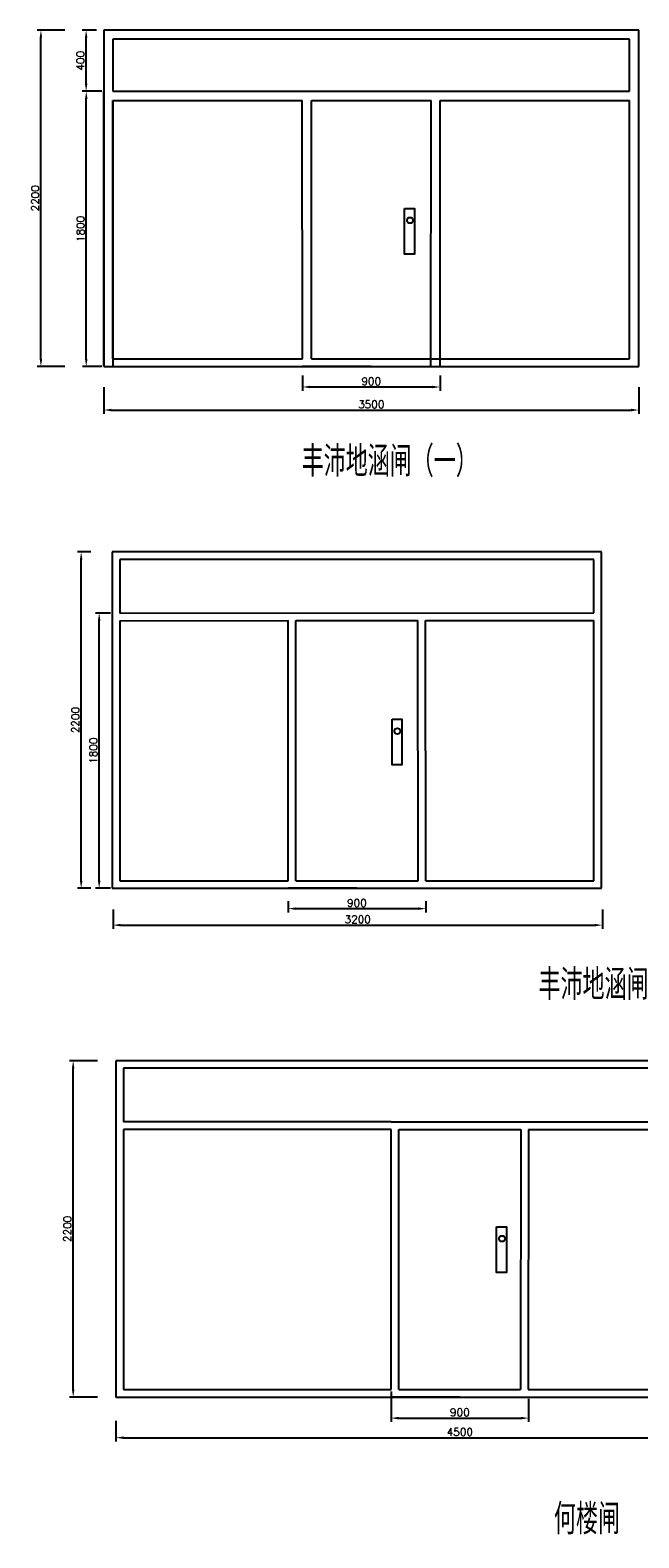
# Model space of a CAD drawing. Header units: millimetres. Extents: x -331 to 9571, y -7157 to 2703.
# Tile 1 of 2: x -331 to 3651, y -7157 to 2703. Entities that reach past the tile are written whole.
import ezdxf

# ---------------------------------------------------------------- set-up
doc = ezdxf.new("R2010")
doc.units = ezdxf.units.MM
doc.styles.get("Standard").update_dxf_attribs({"font": 'txt', "bigfont": 'gbcbig.shx'})
doc.dimstyles.new('ISO-25', dxfattribs={"dimscale": 20, "dimtxt": 2.5, "dimasz": 2.5, "dimexe": 1.25, "dimexo": 0.625, "dimtad": 1, "dimtxsty": 'Standard', "dimcen": 2.5, "dimadec": 0, "dimazin": 0, "dimtfac": 1, "dimtmove": 0, "dimatfit": 3, "dimfxl": 0, "dimarcsym": 0})

# ---------------------------------------------------------------- blocks, each defined once
blk = doc.blocks.new('*D1')
at = {"color": 0, "lineweight": -2}
for p, q in [((150.2, 367.9), (150.2, 193.7)), ((3650.2, 367.9), (3650.2, 193.7)), ((200.2, 218.7), (3600.2, 218.7))]:
    blk.add_line(p, q, dxfattribs=at)
at = {"color": 0}
for points in [[(200.2, 227.1), (200.2, 210.4), (150.2, 218.7)], [(3600.2, 227.1), (3600.2, 210.4), (3650.2, 218.7)]]:
    blk.add_solid(points, dxfattribs=at)
at = {"layer": 'Defpoints', "color": 0}
for p in [(150.2, 380.4), (3650.2, 380.4), (3650.2, 218.7)]:
    blk.add_point(p, dxfattribs=at)
at = {"color": 0, "insert": (1900.2, 256.2), "char_height": 50, "attachment_point": 5}
blk.add_mtext('3500', dxfattribs=at)
blk = doc.blocks.new('*D2')
at = {"color": 0, "lineweight": -2}
for p, q in [((-104.5, 2703.2), (-285.7, 2703.2)), ((-260.7, 553.2), (-260.7, 2653.2)), ((-104.5, 503.2), (-285.7, 503.2))]:
    blk.add_line(p, q, dxfattribs=at)
at = {"color": 0}
for points in [[(-269, 2653.2), (-252.4, 2653.2), (-260.7, 2703.2)], [(-269, 553.2), (-252.4, 553.2), (-260.7, 503.2)]]:
    blk.add_solid(points, dxfattribs=at)
at = {"layer": 'Defpoints', "color": 0}
for p in [(-260.7, 2703.2), (-92, 2703.2), (-92, 503.2)]:
    blk.add_point(p, dxfattribs=at)
at = {"color": 0, "insert": (-298.2, 1603.2), "char_height": 50, "attachment_point": 5, "rotation": 90}
blk.add_mtext('2200', dxfattribs=at)
blk = doc.blocks.new('*D3')
at = {"color": 0, "lineweight": -2}
for p, q in [((102.8, 2703.2), (10.2, 2703.2)), ((35.2, 2353.2), (35.2, 2653.2)), ((102.8, 2303.2), (10.2, 2303.2))]:
    blk.add_line(p, q, dxfattribs=at)
at = {"color": 0}
for points in [[(26.9, 2653.2), (43.6, 2653.2), (35.2, 2703.2)], [(26.9, 2353.2), (43.6, 2353.2), (35.2, 2303.2)]]:
    blk.add_solid(points, dxfattribs=at)
at = {"layer": 'Defpoints', "color": 0}
for p in [(35.2, 2703.2), (115.3, 2703.2), (115.3, 2303.2)]:
    blk.add_point(p, dxfattribs=at)
at = {"color": 0, "insert": (-2.3, 2503.2), "char_height": 50, "attachment_point": 5, "rotation": 90}
blk.add_mtext('400', dxfattribs=at)
blk = doc.blocks.new('*D4')
at = {"color": 0, "lineweight": -2}
for p, q in [((1450.2, 444.1), (1450.2, 344.5)), ((2350.2, 444.1), (2350.2, 344.5)), ((1500.2, 369.5), (2300.2, 369.5))]:
    blk.add_line(p, q, dxfattribs=at)
at = {"color": 0}
for points in [[(1500.2, 377.8), (1500.2, 361.2), (1450.2, 369.5)], [(2300.2, 377.8), (2300.2, 361.2), (2350.2, 369.5)]]:
    blk.add_solid(points, dxfattribs=at)
at = {"layer": 'Defpoints', "color": 0}
for p in [(1450.2, 456.6), (2350.2, 456.6), (2350.2, 369.5)]:
    blk.add_point(p, dxfattribs=at)
at = {"color": 0, "insert": (1900.2, 407), "char_height": 50, "attachment_point": 5}
blk.add_mtext('900', dxfattribs=at)
blk = doc.blocks.new('*D13')
at = {"color": 0, "lineweight": -2}
for p, q in [((66.7, -709.3), (-22.3, -709.3)), ((2.7, -2859.3), (2.7, -759.3)), ((66.7, -2909.3), (-22.3, -2909.3))]:
    blk.add_line(p, q, dxfattribs=at)
at = {"color": 0}
for points in [[(-5.6, -759.3), (11.1, -759.3), (2.7, -709.3)], [(-5.6, -2859.3), (11.1, -2859.3), (2.7, -2909.3)]]:
    blk.add_solid(points, dxfattribs=at)
at = {"layer": 'Defpoints', "color": 0}
for p in [(2.7, -709.3), (79.2, -709.3), (79.2, -2909.3)]:
    blk.add_point(p, dxfattribs=at)
at = {"color": 0, "insert": (-34.8, -1809.3), "char_height": 50, "attachment_point": 5, "rotation": 90}
blk.add_mtext('2200', dxfattribs=at)
blk = doc.blocks.new('*D14')
at = {"color": 0, "lineweight": -2}
for p, q in [((211.9, -3048.9), (211.9, -3174.9)), ((3411.9, -3048.9), (3411.9, -3174.9)), ((261.9, -3149.9), (3361.9, -3149.9))]:
    blk.add_line(p, q, dxfattribs=at)
at = {"color": 0}
for points in [[(261.9, -3141.6), (261.9, -3158.3), (211.9, -3149.9)], [(3361.9, -3141.6), (3361.9, -3158.3), (3411.9, -3149.9)]]:
    blk.add_solid(points, dxfattribs=at)
at = {"layer": 'Defpoints', "color": 0}
for p in [(211.9, -3036.4), (3411.9, -3036.4), (3411.9, -3149.9)]:
    blk.add_point(p, dxfattribs=at)
at = {"color": 0, "insert": (1811.9, -3112.4), "char_height": 50, "attachment_point": 5}
blk.add_mtext('3200', dxfattribs=at)
blk = doc.blocks.new('*D16')
at = {"color": 0, "lineweight": -2}
for p, q in [((1356.4, -2993.6), (1356.4, -3067.2)), ((1406.4, -3042.2), (2206.4, -3042.2)), ((2256.4, -2993.6), (2256.4, -3067.2))]:
    blk.add_line(p, q, dxfattribs=at)
at = {"color": 0}
for points in [[(1406.4, -3033.8), (1406.4, -3050.5), (1356.4, -3042.2)], [(2206.4, -3033.8), (2206.4, -3050.5), (2256.4, -3042.2)]]:
    blk.add_solid(points, dxfattribs=at)
at = {"layer": 'Defpoints', "color": 0}
for p in [(1356.4, -2981.1), (2256.4, -2981.1), (2256.4, -3042.2)]:
    blk.add_point(p, dxfattribs=at)
at = {"color": 0, "insert": (1806.4, -3004.7), "char_height": 50, "attachment_point": 5}
blk.add_mtext('900', dxfattribs=at)
blk = doc.blocks.new('*D17')
at = {"color": 0, "lineweight": -2}
for p, q in [((137.7, 2303.2), (11, 2303.2)), ((36, 553.2), (36, 2253.2)), ((137.7, 503.2), (11, 503.2))]:
    blk.add_line(p, q, dxfattribs=at)
at = {"color": 0}
for points in [[(27.7, 2253.2), (44.4, 2253.2), (36, 2303.2)], [(27.7, 553.2), (44.4, 553.2), (36, 503.2)]]:
    blk.add_solid(points, dxfattribs=at)
at = {"layer": 'Defpoints', "color": 0}
for p in [(36, 2303.2), (150.2, 2303.2), (150.2, 503.2)]:
    blk.add_point(p, dxfattribs=at)
at = {"color": 0, "insert": (-1.5, 1403.2), "char_height": 50, "attachment_point": 5, "rotation": 90}
blk.add_mtext('1800', dxfattribs=at)
blk = doc.blocks.new('*D18')
at = {"color": 0, "lineweight": -2}
for p, q in [((193.9, -1109.3), (95.5, -1109.3)), ((120.5, -2859.3), (120.5, -1159.3)), ((193.9, -2909.3), (95.5, -2909.3))]:
    blk.add_line(p, q, dxfattribs=at)
at = {"color": 0}
for points in [[(112.2, -1159.3), (128.8, -1159.3), (120.5, -1109.3)], [(112.2, -2859.3), (128.8, -2859.3), (120.5, -2909.3)]]:
    blk.add_solid(points, dxfattribs=at)
at = {"layer": 'Defpoints', "color": 0}
for p in [(120.5, -1109.3), (206.4, -1109.3), (206.4, -2909.3)]:
    blk.add_point(p, dxfattribs=at)
at = {"color": 0, "insert": (83, -2009.3), "char_height": 50, "attachment_point": 5, "rotation": 90}
blk.add_mtext('1800', dxfattribs=at)
blk = doc.blocks.new('*D24')
at = {"color": 0, "lineweight": -2}
for p, q in [((229.7, -6392.1), (229.7, -6527.1)), ((4729.7, -6392.1), (4729.7, -6527.1)), ((279.7, -6502.1), (4679.7, -6502.1))]:
    blk.add_line(p, q, dxfattribs=at)
at = {"color": 0}
for points in [[(279.7, -6493.8), (279.7, -6510.5), (229.7, -6502.1)], [(4679.7, -6493.8), (4679.7, -6510.5), (4729.7, -6502.1)]]:
    blk.add_solid(points, dxfattribs=at)
at = {"layer": 'Defpoints', "color": 0}
for p in [(229.7, -6379.6), (4729.7, -6379.6), (4729.7, -6502.1)]:
    blk.add_point(p, dxfattribs=at)
at = {"color": 0, "insert": (2479.7, -6464.6), "char_height": 50, "attachment_point": 5}
blk.add_mtext('4500', dxfattribs=at)
blk = doc.blocks.new('*D25')
at = {"color": 0, "lineweight": -2}
for p, q in [((109.8, -4036.6), (-74.5, -4036.6)), ((-49.5, -6186.6), (-49.5, -4086.6)), ((109.8, -6236.6), (-74.5, -6236.6))]:
    blk.add_line(p, q, dxfattribs=at)
at = {"color": 0}
for points in [[(-57.8, -4086.6), (-41.1, -4086.6), (-49.5, -4036.6)], [(-57.8, -6186.6), (-41.1, -6186.6), (-49.5, -6236.6)]]:
    blk.add_solid(points, dxfattribs=at)
at = {"layer": 'Defpoints', "color": 0}
for p in [(-49.5, -4036.6), (122.3, -4036.6), (122.3, -6236.6)]:
    blk.add_point(p, dxfattribs=at)
at = {"color": 0, "insert": (-87, -5136.6), "char_height": 50, "attachment_point": 5, "rotation": 90}
blk.add_mtext('2200', dxfattribs=at)
blk = doc.blocks.new('*D26')
at = {"color": 0, "lineweight": -2}
for p, q in [((2029.7, -6199.1), (2029.7, -6399.2)), ((2929.7, -6249.1), (2929.7, -6399.2)), ((2079.7, -6374.2), (2879.7, -6374.2))]:
    blk.add_line(p, q, dxfattribs=at)
at = {"color": 0}
for points in [[(2079.7, -6365.8), (2079.7, -6382.5), (2029.7, -6374.2)], [(2879.7, -6365.8), (2879.7, -6382.5), (2929.7, -6374.2)]]:
    blk.add_solid(points, dxfattribs=at)
at = {"layer": 'Defpoints', "color": 0}
for p in [(2029.7, -6186.6), (2929.7, -6236.6), (2929.7, -6374.2)]:
    blk.add_point(p, dxfattribs=at)
at = {"color": 0, "insert": (2479.7, -6336.7), "char_height": 50, "attachment_point": 5}
blk.add_mtext('900', dxfattribs=at)

msp = doc.modelspace()

# ---------------------------------------------------------------- linework, layer by layer
for p, q in [((3650.205, 2703.158), (150.205, 2703.158)), ((150.205, 2703.158), (150.205, 503.158)), ((3650.205, 503.158), (3650.205, 2703.158)), ((210.205, 2643.158), (210.205, 2303.165)), ((3590.205, 2643.158), (210.205, 2643.158)), ((3590.205, 2303.542), (3590.205, 2643.158)), ((150.205, 503.158), (150.205, 2303.158)), ((210.205, 2303.165), (3590.205, 2303.542)), ((1509.082, 2303.31), (1509.082, 2303.341)), ((210.205, 2243.165), (1449.119, 2243.303)), ((210.205, 553.158), (210.205, 2243.165)), ((210.205, 2243.165), (210.205, 503.158)), ((1450.174, 553.158), (1449.119, 2243.303)), ((1509.119, 2243.31), (2291.291, 2243.397)), ((1510.174, 553.158), (1509.119, 2243.31)), ((2290.205, 503.196), (2291.291, 2243.397)), ((2350.205, 503.158), (2351.291, 2243.404)), ((2351.291, 2243.404), (3590.205, 2243.542)), ((3590.205, 553.158), (3590.205, 2243.542)), ((3650.205, 2243.548), (3650.212, 2243.548)), ((150.205, 503.158), (3650.205, 503.158)), ((210.205, 553.158), (1450.174, 553.158)), ((1900.205, 503.158), (1450.205, 503.158)), ((1510.174, 553.158), (3590.205, 553.158)), ((3406.368, -709.329), (206.368, -709.329)), ((206.368, -709.329), (206.368, -2909.329)), ((256.368, -759.329), (256.368, -1109.329)), ((3356.368, -759.329), (256.368, -759.329)), ((256.368, -759.329), (256.368, -1109.329)), ((3356.368, -1106.787), (3356.368, -759.329)), ((3406.368, -2909.329), (3406.368, -709.329)), ((256.368, -1109.329), (3356.368, -1106.787)), ((256.368, -1159.329), (1356.068, -1158.428)), ((256.368, -1159.329), (256.368, -2859.329)), ((1356.359, -2859.329), (1356.068, -1158.428)), ((1406.068, -1158.419), (2204.546, -1157.743)), ((1406.359, -2859.329), (1406.068, -1158.419)), ((2206.316, -2859.329), (2204.546, -1157.743)), ((2254.546, -1157.691), (3356.368, -1156.787)), ((2256.316, -2859.329), (2254.546, -1157.691)), ((3356.368, -2859.329), (3356.368, -1156.787)), ((3406.368, -1156.746), (3406.409, -1156.746)), ((256.368, -2859.329), (1356.359, -2859.329)), ((1406.359, -2859.329), (2206.316, -2859.329)), ((2256.316, -2859.329), (3356.368, -2859.329)), ((206.368, -2909.329), (3406.368, -2909.329)), ((1806.368, -2909.329), (1356.368, -2909.329)), ((1356.368, -2909.329), (2256.368, -2909.329)), ((1806.368, -2909.329), (2256.368, -2909.329)), ((2206.368, -2909.381), (2206.368, -2909.329)), ((4729.71, -4036.556), (229.71, -4036.556)), ((229.71, -4036.556), (229.71, -6236.556)), ((279.71, -4086.556), (279.71, -4436.556)), ((4679.71, -4086.556), (279.71, -4086.556)), ((2029.71, -4436.556), (279.71, -4436.556)), ((2029.71, -4436.556), (2079.71, -4436.556)), ((2079.71, -4436.556), (2929.71, -4436.556)), ((2879.711, -4436.453), (2879.71, -4436.556)), ((2929.71, -4436.556), (4679.71, -4436.556)), ((2029.71, -4486.556), (279.71, -4486.556)), ((279.71, -4486.556), (279.71, -6186.556)), ((2029.71, -6186.556), (2029.71, -4486.556)), ((2079.71, -6186.556), (2079.71, -4486.556)), ((2079.71, -4486.556), (2879.608, -4486.556)), ((2879.608, -4486.556), (2876.131, -6186.556)), ((2929.608, -4486.556), (2926.131, -6186.556)), ((2929.608, -4486.556), (2929.71, -4486.556)), ((2929.71, -4486.556), (4679.71, -4486.556)), ((279.71, -6186.556), (2029.71, -6186.556)), ((2079.71, -6186.556), (2876.131, -6186.556)), ((2926.131, -6186.556), (4679.71, -6186.556)), ((229.71, -6236.556), (4729.71, -6236.556)), ((2479.71, -6236.556), (2029.71, -6236.556))]:
    msp.add_line(p, q)
for points in [[(2118.803, 1537.005), (2183.878, 1537.005), (2183.878, 1238.939), (2118.803, 1238.939)], [(2036.01, -1803.105), (2101.086, -1803.105), (2101.086, -2101.17), (2036.01, -2101.17)], [(2720.54, -5122.792), (2785.615, -5122.792), (2785.615, -5420.857), (2720.54, -5420.857)]]:
    msp.add_lwpolyline(points, close=True)
for centre in [(2153.885, 1459.244), (2071.093, -1880.865), (2755.622, -5200.552)]:
    msp.add_circle(centre, 19.261)

# ---------------------------------------------------------------- texts
at = {"char_height": 200, "width": 2917.20709, "attachment_point": 1}
for s, insert in [('丰沛地涵闸（一）', (1445.264, -17.204)), ('丰沛地涵闸（二）', (2994.569, -3439.154)), ('何楼闸', (3095.355, -6934.594))]:
    msp.add_mtext(s, dxfattribs=dict(at, insert=insert))

# ---------------------------------------------------------------- dimensions: what is measured, and where the dimension line sits
for base, p1, p2, picture, middle in [((-260.71, 2703.158), (-91.963, 503.158), (-91.963, 2703.158), '*D2', (-298.21, 1603.158)), ((35.221, 2703.158), (115.286, 2303.158), (115.286, 2703.158), '*D3', (-2.279, 2503.158)), ((36.037, 2303.158), (150.205, 503.158), (150.205, 2303.158), '*D17', (-1.463, 1403.158)), ((2.728, -709.329), (79.226, -2909.329), (79.226, -709.329), '*D13', (-34.772, -1809.329)), ((120.496, -1109.329), (206.368, -2909.329), (206.368, -1109.329), '*D18', (82.996, -2009.329)), ((-49.457, -4036.556), (122.325, -6236.556), (122.325, -4036.556), '*D25', (-86.957, -5136.556))]:
    dim = msp.add_linear_dim(base=base, p1=p1, p2=p2, angle=90, dimstyle='ISO-25')
    dim.commit()
    dim.dimension.update_dxf_attribs({"geometry": picture, "text_midpoint": middle})
for base, p1, p2, picture, middle in [((2350.205, 369.511), (1450.205, 456.63), (2350.205, 456.63), '*D4', (1900.205, 407.011)), ((3650.205, 218.734), (150.205, 380.449), (3650.205, 380.449), '*D1', (1900.205, 256.234)), ((3411.895, -3149.937), (211.895, -3036.387), (3411.895, -3036.387), '*D14', (1811.895, -3112.437)), ((2256.368, -3042.17), (1356.368, -2981.145), (2256.368, -2981.145), '*D16', (1806.368, -3004.67)), ((2929.71, -6374.162), (2029.71, -6186.556), (2929.71, -6236.556), '*D26', (2479.71, -6336.662)), ((4729.71, -6502.136), (229.71, -6379.642), (4729.71, -6379.642), '*D24', (2479.71, -6464.636))]:
    dim = msp.add_linear_dim(base=base, p1=p1, p2=p2, dimstyle='ISO-25')
    dim.commit()
    dim.dimension.update_dxf_attribs({"geometry": picture, "text_midpoint": middle})

doc.saveas('drawing.dxf')
